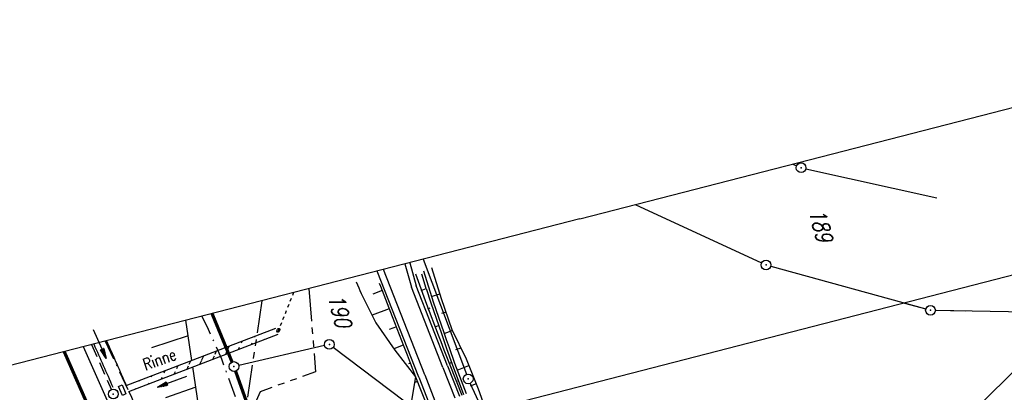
# Model space of a CAD drawing. Extents: x 447426 to 448116, y 440349 to 441552.
# Tile 94 of 96: x 447628 to 447779, y 441495 to 441552. Entities that reach past the tile are written whole.
import ezdxf

# ---------------------------------------------------------------- set-up
doc = ezdxf.new("R2010")
doc.units = 0
doc.header["$LTSCALE"] = 2
doc.header["$MEASUREMENT"] = 0
for name, pattern in [('AUSGEZOGEN', [0]), ('BAB-FM2', [2.6, 1.5, -0.5, 0.1, -0.5]), ('GESTRICH-X2', [1.5, 1, -0.5]), ('PHANTOMX2', [5, 2.5, -0.5, 0.5, -0.5, 0.5, -0.5]), ('STRICHLINIEX2', [0.5, 0.25, -0.25])]:
    doc.linetypes.add(name, pattern=pattern)
doc.layers.get('0').update_dxf_attribs({"linetype": 'AUSGEZOGEN'})
for name, color, linetype in [('207-FLSTNR', 8, 'AUSGEZOGEN'), ('207-GRENZL', 8, 'AUSGEZOGEN'), ('207-GRENZL-BAB', 7, 'AUSGEZOGEN'), ('207-GRENZP', 8, 'AUSGEZOGEN'), ('207-GRENZP-BAB', 7, 'AUSGEZOGEN'), ('208-GRENZL', 8, 'AUSGEZOGEN'), ('208-GRENZP', 8, 'AUSGEZOGEN'), ('BAB_FM', 5, 'BAB-FM2'), ('BOESCHG', 250, 'AUSGEZOGEN'), ('DB-Wegboeschungen', 15, 'CONTINUOUS'), ('DB-Wege', 15, 'CONTINUOUS'), ('DB-Wegleitungen', 15, 'CONTINUOUS'), ('FBRTOP', 250, 'AUSGEZOGEN'), ('KANAL', 7, 'GESTRICH-X2'), ('Lichtwellenleiter COLT', 46, 'PHANTOMX2'), ('Lichtwellenleiter GLH', 46, 'PHANTOMX2'), ('MULDE', 250, 'AUSGEZOGEN'), ('PFEIL', 7, 'CONTINUOUS'), ('PFEILTOP', 200, 'AUSGEZOGEN'), ('Planeinteilung', 250, 'CONTINUOUS'), ('RAHMEN', 7, 'AUSGEZOGEN'), ('Rinne', 200, 'CONTINUOUS'), ('SCHSYMBOL', 200, 'AUSGEZOGEN')]:
    doc.layers.add(name, color=color, linetype=linetype)
doc.styles.add('ROMANS', font='romans.shx', dxfattribs={"width": 0.8})

# ---------------------------------------------------------------- blocks, each defined once
blk = doc.blocks.new('GST')
at = {"color": 0}
blk.add_circle((0, 0), 0.75, dxfattribs=at)
blk.add_point((0, 0), dxfattribs=at)
blk = doc.blocks.new('13')
blk.add_lwpolyline([(0.76, 1.22), (-0.75, 1.22), (-0.75, 1.8), (0.76, 1.8)], close=True)
at = {"rotation": 180}
blk.add_blockref('GST', (0, 0), dxfattribs=at)
blk = doc.blocks.new('1135420')
for q in [(0, 420), (0, 0)]:
    blk.add_line((0, 297), q)
at = {"layer": 'RAHMEN'}
blk.add_line((25, 415), (25, 5), dxfattribs=at)
blk = doc.blocks.new('PFEIL2')
at = {"color": 0}
for p, q in [((0.88, 0), (-2.4, -0.01)), ((0.88, -0.27), (0.88, 0.28)), ((0.88, 0.28), (2.43, 0.01)), ((0.91, 0.27), (0.88, 0.26)), ((0.97, 0.26), (0.88, 0.25)), ((1.02, 0.25), (0.88, 0.23)), ((1.07, 0.24), (0.88, 0.21)), ((1.13, 0.23), (0.88, 0.19)), ((1.18, 0.22), (0.88, 0.17)), ((1.24, 0.21), (0.88, 0.15)), ((1.29, 0.21), (0.88, 0.14)), ((1.34, 0.2), (0.88, 0.12)), ((1.4, 0.19), (0.88, 0.1)), ((1.45, 0.18), (0.88, 0.08)), ((1.51, 0.17), (0.88, 0.06)), ((1.56, 0.16), (0.88, 0.04)), ((1.61, 0.15), (0.88, 0.02)), ((1.67, 0.14), (0.88, 0.01)), ((1.72, 0.13), (0.88, -0.01)), ((1.78, 0.12), (0.88, -0.03)), ((1.83, 0.11), (0.88, -0.05)), ((1.88, 0.1), (0.88, -0.07)), ((1.94, 0.09), (0.88, -0.09)), ((2.05, 0.08), (0.88, -0.12)), ((1.99, 0.08), (0.88, -0.11)), ((2.1, 0.07), (0.88, -0.14)), ((2.15, 0.06), (0.88, -0.16)), ((2.21, 0.05), (0.88, -0.18)), ((2.26, 0.04), (0.88, -0.2)), ((2.32, 0.03), (0.88, -0.22)), ((2.37, 0.02), (0.88, -0.23)), ((2.42, 0.01), (0.88, -0.25)), ((2.43, 0.01), (0.88, -0.27))]:
    blk.add_line(p, q, dxfattribs=at)

msp = doc.modelspace()

# ---------------------------------------------------------------- hatches: boundary and pattern name
at = {"layer": 'PFEILTOP'}
h = msp.add_hatch(dxfattribs=at)
h.set_pattern_fill('_USER', color=256, scale=1.5, angle=45, style=0, pattern_type=0)
h.set_pattern_definition([(66.05, (447648.3108, 441497.7002), (-1.37085, 0.6089), [])])
edge = h.paths.add_edge_path()
edge.add_line((447644.73, 441495.25), (447667.68, 441504.08))
edge.add_line((447644.32, 441496.17), (447667.32, 441505.02))

# ---------------------------------------------------------------- linework, layer by layer
at = {"layer": '207-GRENZL'}
for p, q in [((447746.84, 441530.25), (447747.43, 441529.99)), ((447748.85, 441529.53), (447769, 441525.05)), ((447722.61, 441524.02), (447742.05, 441515.04)), ((447689.97, 441515.61), (447696.65, 441497.9)), ((447743.45, 441514.53), (447767.3, 441507.96)), ((447768.77, 441507.75), (447773.36, 441507.67)), ((447674.83, 441502.33), (447661.61, 441499.27)), ((447687.05, 441493.76), (447676.16, 441502.05)), ((447722.43, 441441.84), (447697.22, 441496.52))]:
    msp.add_line(p, q, dxfattribs=at)
at = {"layer": '207-GRENZL-BAB', "const_width": 0.5, "flags": 128}
for points in [[(447660.59, 441499.79), (447657.51, 441507.25)], [(447689.74, 441418.16), (447661.13, 441498.39)]]:
    msp.add_lwpolyline(points, dxfattribs=at)
at = {"layer": '208-GRENZL'}
for p, q in [((447764.02, 441508.86), (447767.3, 441507.96)), ((447723.27, 441441.69), (447789.43, 441506.88)), ((447768.77, 441507.75), (447789.21, 441507.42))]:
    msp.add_line(p, q, dxfattribs=at)
at = {"layer": 'BAB_FM', "flags": 128}
msp.add_lwpolyline([(447655.96, 441506.86), (447656.93, 441504.84), (447658.96, 441500.27), (447676.94, 441450.29), (447687.78, 441420.11), (447688.92, 441414.06), (447692.03, 441406.08), (447707.14, 441365.28)], dxfattribs=at)
at = {"layer": 'BAB_FM', "elevation": 15.13, "flags": 128}
msp.add_lwpolyline([(447641.08, 441503.02), (447646.25, 441491.92), (447655.2, 441472.27), (447661.58, 441458.3), (447669.13, 441454.31), (447671.76, 441453.64), (447675.66, 441448.3)], dxfattribs=at)
at = {"layer": 'BOESCHG'}
for p, q in [((447653.83, 441503.85), (447648.18, 441501.98)), ((447655, 441495.94), (447650.37, 441494.29))]:
    msp.add_line(p, q, dxfattribs=at)
for points in [[(447654.39, 441500.04), (447653.47, 441506.22)], [(447687.57, 441410.26), (447663.28, 441471.06), (447656.3, 441487.23), (447654.54, 441499.03)]]:
    msp.add_lwpolyline(points, dxfattribs=at)
at = {"layer": 'DB-Wegboeschungen', "linetype": 'Continuous'}
for p, q in [((447691.27, 441514.35), (447692.77, 441509.58)), ((447688.8, 441513.39), (447690.49, 441508.68)), ((447690.46, 441511.09), (447689.76, 441513.3)), ((447690.02, 441513.84), (447691.52, 441509.06)), ((447679.66, 441512.13), (447679.87, 441511.67)), ((447679.87, 441511.67), (447680.07, 441511.21)), ((447680.07, 441511.21), (447680.25, 441510.79)), ((447683.2, 441511.91), (447683.41, 441511.45)), ((447683.41, 441511.45), (447685.24, 441506.79)), ((447689.7, 441510.79), (447690.46, 441511.09)), ((447690.46, 441511.09), (447691.15, 441508.89)), ((447680.25, 441510.79), (447680.46, 441510.33)), ((447680.46, 441510.33), (447682.71, 441505.81)), ((447683.67, 441510.8), (447682.23, 441510.23)), ((447691.26, 441509.87), (447692.54, 441510.29)), ((447692.77, 441509.58), (447694.38, 441504.79)), ((447684.74, 441507.99), (447682.12, 441506.99)), ((447690.49, 441508.68), (447692.27, 441504)), ((447690.72, 441507.96), (447691.04, 441508.12)), ((447691.15, 441508.89), (447692.79, 441504.17)), ((447691.52, 441509.06), (447693.16, 441504.34)), ((447685.24, 441506.79), (447687, 441502.16)), ((447693.45, 441507.48), (447692.83, 441507.28)), ((447682.71, 441505.81), (447685.65, 441501.61)), ((447685.86, 441505.2), (447684.78, 441504.8)), ((447691.82, 441505.22), (447692.34, 441505.39)), ((447692.27, 441504), (447692.69, 441502.93)), ((447692.79, 441504.17), (447693.16, 441503.11)), ((447693.16, 441504.34), (447693.53, 441503.26)), ((447693.2, 441504.2), (447694.47, 441504.66)), ((447694.38, 441504.79), (447696.62, 441500.31)), ((447686.93, 441502.39), (447685.48, 441501.82)), ((447687, 441502.16), (447687.5, 441500.89)), ((447692.69, 441502.93), (447693.17, 441501.69)), ((447693.16, 441503.11), (447693.59, 441501.86)), ((447693.53, 441503.26), (447693.97, 441502.01)), ((447693.59, 441501.86), (447694.43, 441499.44)), ((447693.97, 441502.01), (447694.8, 441499.62)), ((447695.78, 441501.93), (447694.97, 441501.67)), ((447685.65, 441501.61), (447688.83, 441497.49)), ((447687.5, 441500.89), (447687.98, 441499.66)), ((447693.17, 441501.69), (447694.1, 441499.34)), ((447696.62, 441500.31), (447698.45, 441495.65)), ((447688.04, 441499.6), (447687.71, 441499.49)), ((447687.98, 441499.66), (447688.83, 441497.49)), ((447694.01, 441499.62), (447694.34, 441499.73)), ((447694.1, 441499.34), (447695.93, 441494.67)), ((447694.43, 441499.44), (447696.2, 441494.81)), ((447694.8, 441499.62), (447696.58, 441494.94)), ((447695.2, 441498.54), (447697.02, 441499.24)), ((447688.83, 441497.49), (447687.82, 441491.7)), ((447688.83, 441497.49), (447690.66, 441492.83)), ((447689.11, 441496.8), (447688.68, 441496.66)), ((447695.08, 441496.82), (447695.27, 441496.88)), ((447698.14, 441496.44), (447697.21, 441496.09)), ((447698.45, 441495.65), (447700.14, 441490.94))]:
    msp.add_line(p, q, dxfattribs=at)
at = {"layer": 'DB-Wege', "linetype": 'Continuous'}
for p, q in [((447690.24, 441497.83), (447683.9, 441514.05)), ((447687.19, 441514.9), (447688.2, 441511.3)), ((447687.91, 441515.08), (447688.91, 441511.53)), ((447689.31, 441497.47), (447682.92, 441513.8)), ((447693.03, 441498.93), (447688.2, 441511.3)), ((447693.73, 441499.2), (447688.91, 441511.53)), ((447693.02, 441498.93), (447694.85, 441494.27)), ((447693.72, 441499.21), (447695.55, 441494.55)), ((447689.3, 441497.46), (447689.3, 441497.45)), ((447689.3, 441497.45), (447694.77, 441483.5)), ((447690.23, 441497.83), (447690.23, 441497.82)), ((447690.23, 441497.82), (447692.06, 441493.15))]:
    msp.add_line(p, q, dxfattribs=at)
at = {"layer": 'DB-Wegleitungen', "linetype": 'STRICHLINIEX2'}
msp.add_line((447670.05, 441510.48), (447667.6, 441504.4), dxfattribs=at)
at = {"layer": 'DB-Wegleitungen', "linetype": 'Continuous'}
msp.add_ellipse((447667.71, 441504.68), major_axis=(0.111, 0.279), ratio=0.666667, start_param=0, end_param=6.283185, dxfattribs=at)
at = {"layer": 'FBRTOP'}
msp.add_lwpolyline([(447637.71, 441502.16), (447640.96, 441494.79), (447651.04, 441471.91), (447661.11, 441449.03), (447671.19, 441426.15), (447679.87, 441406.45, -0.000188), (447679.98, 441406.21, -0.000015), (447681.29, 441403.2, -0.001781), (447685.21, 441394.21, -0.001137), (447691.26, 441380.09, -0.001972), (447695.57, 441369.84, -0.001557), (447700.95, 441356.82, -0.001551), (447705.68, 441345.15, -0.001548), (447710.35, 441333.42, -0.001549), (447714.94, 441321.67, -0.001552), (447719.45, 441309.92, -0.001559), (447723.9, 441298.12, -0.001558), (447728.27, 441286.3, -0.001552), (447732.56, 441274.46, -0.001549), (447736.79, 441262.57, -0.00155)], format="xyb", dxfattribs=at)
at = {"layer": 'FBRTOP', "const_width": 0.5}
msp.add_lwpolyline([(447634.77, 441501.4), (447638.21, 441493.58), (447648.29, 441470.7), (447658.37, 441447.82), (447668.44, 441424.94), (447677.12, 441405.24), (447678.54, 441402.01), (447688.49, 441378.92), (447698.17, 441355.68), (447707.55, 441332.32), (447716.65, 441308.85), (447725.45, 441285.27), (447733.96, 441261.57)], dxfattribs=at)
msp.add_lwpolyline([(447623.13, 441498.4, -0.00002), (447625.47, 441493.11, -0.000808), (447627.63, 441488.19, -0.000267), (447634.14, 441473.28)], format="xyb", dxfattribs=at)
at = {"layer": 'KANAL'}
msp.add_line((447638.97, 441502.48), (447642.03, 441495.53), dxfattribs=at)
at = {"layer": 'Lichtwellenleiter COLT', "flags": 128}
msp.add_lwpolyline([(447672.4, 441511.09), (447673.43, 441498.26), (447664.89, 441495.23), (447661.03, 441486.35), (447675.09, 441449.74), (447687.91, 441416.57), (447692.3, 441403.5), (447701.96, 441375.5), (447703.06, 441372.66), (447718.41, 441332.85), (447728.05, 441307.18), (447736.09, 441285.14), (447740.65, 441276.91), (447753.75, 441244.43), (447764.24, 441219.89), (447774.47, 441199.29), (447789.49, 441160.18), (447798.32, 441127.46), (447806.2, 441106.56), (447815.35, 441074.31), (447818.77, 441053.48), (447825.14, 441029.71), (447828.25, 441021.27), (447828.98, 441014.78), (447829.87, 441008.42), (447830.38, 441002.5), (447838.25, 440955.2), (447838.58, 440951.77), (447845, 440911.25), (447854.58, 440818.87), (447861.28, 440760.31), (447870.24, 440698.11), (447870.24, 440698.11), (447874.65, 440671.23), (447882.74, 440621.82), (447893.24, 440559.75), (447906.65, 440487.42), (447909.39, 440471.15), (447912.72, 440453.22), (447917.04, 440405.94), (447917.71, 440402.23)], dxfattribs=at)
at = {"layer": 'Lichtwellenleiter GLH', "flags": 128}
msp.add_lwpolyline([(447665.15, 441509.22), (447661.43, 441483.76), (447662.61, 441481.55), (447669.4, 441464.07), (447675.66, 441448.3), (447681.09, 441434.84), (447685.34, 441422.75), (447689.15, 441411.07), (447689.92, 441408.69), (447693.54, 441400.58), (447697.25, 441388.48), (447698.59, 441384.75), (447711.28, 441353.27), (447728.9, 441302.55), (447734.68, 441288.07), (447738.28, 441281.65), (447743.23, 441270.19), (447752.44, 441247.18), (447755.04, 441240.99), (447757.18, 441236.17), (447760.59, 441228.59), (447762.81, 441223.61), (447774.35, 441197.21), (447782.5, 441178.1), (447788.78, 441160.46), (447801.78, 441118.52), (447810.45, 441092.23), (447816.05, 441064.59), (447822.19, 441041.94), (447828.06, 441021.02), (447828.67, 441016.4), (447828.84, 441014.56), (447829.87, 441008.42), (447830.27, 441002.53), (447841.5, 440933.93), (447845.01, 440908.47), (447846.42, 440896.17), (447854.21, 440826.68), (447856.1, 440804.84), (447861.28, 440760.31), (447866.46, 440719.82), (447871.24, 440688.18), (447875.37, 440660.32), (447880.41, 440631.06), (447880.41, 440631.06), (447886.15, 440597.16), (447886.15, 440597.16), (447893.66, 440558.32), (447900.67, 440519.92), (447907.3, 440482.7), (447909.23, 440471.06), (447912.7, 440452.29), (447915, 440432.62), (447915.79, 440423.49), (447918.02, 440402.31)], dxfattribs=at)
at = {"layer": 'MULDE'}
for points in [[(447639.32, 441502.57, 0.000085), (447642.24, 441495.94, 0.000119)], [(447641.28, 441503.08, 0.000082), (447644.08, 441496.71, 0.000002), (447644.32, 441496.17, 0.001202)], [(447644.73, 441495.25, 0.000113), (447656.86, 441467.74, 0.001202), (447675.47, 441425.86, -0.000624), (447683.28, 441408.31, -0.006919)]]:
    msp.add_lwpolyline(points, format="xyb", dxfattribs=at)
at = {"layer": 'Rinne'}
for p, q in [((447644.32, 441496.17), (447667.32, 441505.02)), ((447644.73, 441495.25), (447667.68, 441504.08))]:
    msp.add_line(p, q, dxfattribs=at)

# ---------------------------------------------------------------- block references
at = {"layer": '207-GRENZP', "rotation": 285.3280982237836}
for p in [(447748.12, 441529.69), (447742.73, 441514.73), (447768.02, 441507.76), (447675.56, 441502.5), (447696.91, 441497.2)]:
    msp.add_blockref('GST', p, dxfattribs=at)
at = {"layer": '207-GRENZP-BAB', "rotation": 285.3280982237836}
msp.add_blockref('GST', (447660.88, 441499.1), dxfattribs=at)
at = {"layer": '208-GRENZP', "rotation": 284.4375024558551}
msp.add_blockref('GST', (447768.02, 441507.76), dxfattribs=at)
at = {"layer": 'PFEIL', "rotation": 293.7450999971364}
msp.add_blockref('PFEIL2', (447640.23, 441502.58), dxfattribs=at)
at = {"layer": 'PFEILTOP', "rotation": 200.0134265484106}
msp.add_blockref('PFEIL2', (447651.38, 441496.78), dxfattribs=at)
at = {"layer": 'Planeinteilung', "linetype": 'Continuous', "rotation": 284.4375024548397}
msp.add_blockref('1135420', (447426.45, 441447.77), dxfattribs=at)
at = {"layer": 'SCHSYMBOL', "rotation": 293.7708}
msp.add_blockref('13', (447642.32, 441494.86), dxfattribs=at)

# ---------------------------------------------------------------- texts
at = {"layer": '207-FLSTNR', "style": 'ROMANS', "oblique": 15, "width": 0.8}
for s, p in [('189', (447749.26, 441523.04)), ('190', (447675.26, 441509.9))]:
    msp.add_text(s, height=2.5, rotation=285.3281, dxfattribs=at).set_placement(p)
at = {"layer": 'Rinne', "style": 'ROMANS', "width": 0.8}
msp.add_text('Rinne', height=1.8, rotation=19.5068, dxfattribs=at).set_placement((447647.26, 441498.48))

doc.saveas('drawing.dxf')
